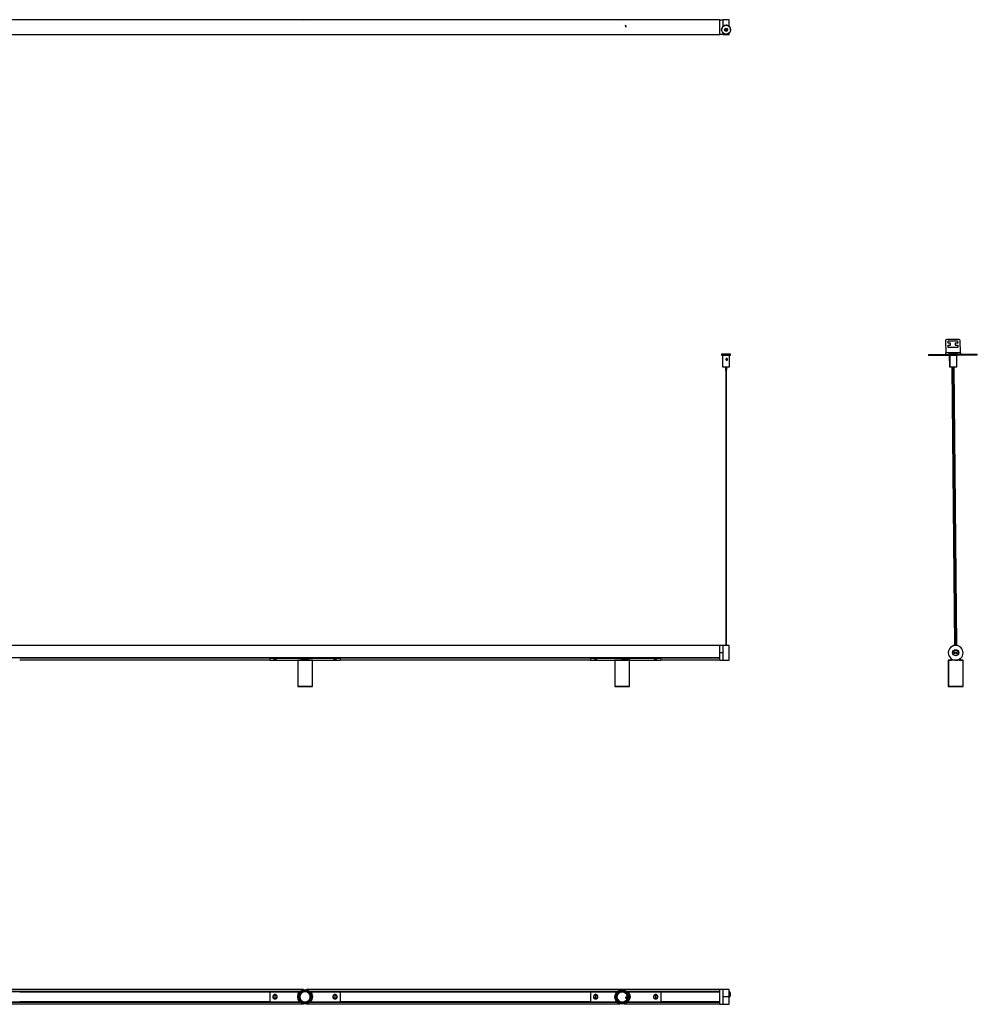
# Model space of a CAD drawing. Header units: millimetres. Extents: x 978 to 4010, y 1197 to 2919.
# Tile 3 of 3: x 2382 to 4010, y 1221 to 2895. Entities that reach past the tile are written whole.
import ezdxf

# ---------------------------------------------------------------- set-up
doc = ezdxf.new("R2010")
doc.units = ezdxf.units.MM
doc.header["$PDSIZE"] = -1

msp = doc.modelspace()

# ---------------------------------------------------------------- linework, layer by layer
at = {"color": 7, "linetype": 'Continuous', "lineweight": 25}
for p, q in [((3571.9, 2894.5), (1071.9, 2894.5)), ((3403.5, 2894.6), (3403.1, 2894.5)), ((3571.9, 2869.7), (3571.9, 2894.7)), ((3571.9, 2894.7), (3577.7, 2894.7)), ((3587.7, 2894.7), (3577.7, 2894.7)), ((3577.7, 2883.7), (3577.7, 2894.7)), ((3577.7, 2883.7), (3577.7, 2894.7)), ((3582.1, 2878.8), (3582.1, 2878)), ((3583.1, 2878), (3583.1, 2878.8)), ((3584.6, 2879.5), (3584.9, 2878.9)), ((3587.7, 2883.6), (3587.7, 2894.7)), ((1071.9, 2870), (3571.9, 2870)), ((3577.7, 2869.7), (3571.9, 2869.7)), ((3575.1, 2878.1), (3575.1, 2878)), ((3577.7, 2869.7), (3577.7, 2872.4)), ((3577.7, 2869.7), (3577.7, 2872.4)), ((3577.7, 2869.7), (3587.7, 2869.7)), ((3587.7, 2869.7), (3587.7, 2872.6)), ((3590.1, 2878), (3590.1, 2878.1)), ((3955.7, 2349.3), (3955.9, 2328.8)), ((3978.7, 2351.5), (3957.7, 2351.3)), ((3960.2, 2349.3), (3976.2, 2349.4)), ((3960.3, 2345.3), (3960.2, 2349.3)), ((3964.3, 2345.3), (3960.3, 2345.3)), ((3964.3, 2341.8), (3964.3, 2345.3)), ((3972.3, 2345.4), (3972.3, 2341.9)), ((3976.3, 2345.4), (3972.3, 2345.4)), ((3976.2, 2349.4), (3976.3, 2345.4)), ((3980.9, 2329), (3980.7, 2349.5)), ((3575.1, 2326.4), (3575.1, 2324.9)), ((3582.1, 2326.4), (3582.1, 2326.3)), ((3583.1, 2326.3), (3583.1, 2326.4)), ((3590.1, 2324.9), (3590.1, 2326.4)), ((3926.7, 2326), (3960.6, 2326.3)), ((3980.9, 2329), (3955.9, 2328.8)), ((3955.9, 2326.3), (3955.9, 2328.8)), ((3960.3, 2341.8), (3964.3, 2341.8)), ((3960.3, 2337.8), (3960.3, 2341.8)), ((3976.3, 2337.9), (3960.3, 2337.8)), ((3960.6, 2326.3), (3960.6, 2324.8)), ((3961.2, 2326.3), (3960.6, 2326.3)), ((3976.2, 2326.4), (3961.2, 2326.3)), ((3961.2, 2326.3), (3961.2, 2324.8)), ((3972.3, 2341.9), (3976.3, 2341.9)), ((3976.2, 2326.4), (4009.7, 2326.7)), ((3976.2, 2324.9), (3976.2, 2326.4)), ((3976.3, 2341.9), (3976.3, 2337.9)), ((3980.9, 2329), (3980.9, 2326.5)), ((4009.7, 2325.2), (4009.7, 2326.7)), ((3576.6, 2324.8), (3576.6, 2304.8)), ((3577.7, 2324.8), (3578.1, 2324.8)), ((3578.3, 2324.8), (3578.3, 2324.5)), ((3583.1, 2316.3), (3583.1, 2317.7)), ((3586.9, 2324.8), (3586.9, 2324.8)), ((3587, 2324.8), (3587.1, 2324.8)), ((3588.6, 2304.8), (3588.6, 2324.8)), ((3926.7, 2326), (3926.7, 2324.5)), ((3926.7, 2324.5), (3960.6, 2324.8)), ((3961.2, 2324.8), (3960.6, 2324.8)), ((3976.2, 2324.9), (3961.2, 2324.8)), ((3962.1, 2324.7), (3962.3, 2304.7)), ((3962.1, 2324.7), (3962.7, 2324.7)), ((3962.7, 2324.7), (3974.7, 2324.8)), ((3962.7, 2324.7), (3962.8, 2318.7)), ((3962.8, 2316.5), (3962.9, 2304.7)), ((3962.9, 2324.8), (3962.9, 2324.7)), ((3963.8, 2324.8), (3963.8, 2324.7)), ((3964.4, 2324.8), (3964.4, 2324.7)), ((3973, 2324.8), (3973, 2324.9)), ((3973.9, 2324.8), (3973.9, 2324.9)), ((3974.9, 2304.8), (3974.7, 2324.8)), ((3976.2, 2324.9), (4009.7, 2325.2)), ((3581.4, 2304.7), (3581.4, 2299.8)), ((3582.1, 2299.8), (3582.1, 1831.4)), ((3583.1, 1831.4), (3583.1, 2299.8)), ((3583.9, 2299.8), (3583.9, 2304.7)), ((3962.3, 2304.7), (3962.9, 2304.7)), ((3962.9, 2304.7), (3974.9, 2304.8)), ((3966.6, 2304.7), (3970.8, 1831.2)), ((3967, 2304.8), (3967.1, 2299.8)), ((3967.7, 2299.8), (3967.1, 2299.8)), ((3967.7, 2304.8), (3967.7, 2299.8)), ((3968.9, 2299.8), (3967.7, 2299.8)), ((3967.8, 2299.8), (3972, 1831.4)), ((3968.5, 2299.8), (3972.6, 1831.4)), ((3970.2, 2299.8), (3968.9, 2299.8)), ((3973.6, 1831.4), (3969.5, 2299.8)), ((3970.2, 2299.8), (3970.2, 2304.8)), ((3974.8, 1831.2), (3970.6, 2304.8)), ((3571.9, 1831.1), (1071.9, 1831.1)), ((3577.7, 1831.4), (3571.9, 1831.4)), ((3571.9, 1818.9), (3571.9, 1831.4)), ((3578.4, 1831.4), (3577.7, 1831.4)), ((3577.7, 1806.4), (3577.7, 1831.4)), ((3577.7, 1818.9), (3577.7, 1831.4)), ((3586.3, 1831.4), (3579.1, 1831.4)), ((3587.7, 1831.4), (3587, 1831.4)), ((3587.7, 1806.4), (3587.7, 1831.4)), ((1071.9, 1810.7), (3571.9, 1810.7)), ((3571.9, 1810.6), (1071.9, 1810.6)), ((2381.9, 1810.4), (2806.9, 1810.4)), ((2806.9, 1810), (2381.9, 1810)), ((2806.9, 1809.8), (2806.9, 1810.6)), ((2806.9, 1810.6), (2926.9, 1810.6)), ((2806.9, 1810.6), (2806.9, 1810.6)), ((2806.9, 1810.6), (2808.4, 1810.6)), ((2806.9, 1809.8), (2926.9, 1809.8)), ((2806.9, 1809.8), (2806.9, 1806.4)), ((2808.4, 1810.6), (2808.4, 1810.6)), ((2809.9, 1810.6), (2809.9, 1810.6)), ((2812.4, 1810.6), (2812.4, 1810.6)), ((2818.5, 1810.6), (2818.5, 1810.6)), ((2818.5, 1810.6), (2910.4, 1810.6)), ((2910.4, 1810.6), (2910.4, 1810.6)), ((2914.4, 1810.6), (2914.4, 1810.6)), ((2915.4, 1810.6), (2915.4, 1810.6)), ((2920.5, 1810.6), (2926.9, 1810.6)), ((2920.5, 1810.6), (2920.5, 1810.6)), ((2926.9, 1809.8), (2926.9, 1810.6)), ((2926.9, 1810.6), (2926.9, 1810.6)), ((2926.9, 1810.4), (3351.9, 1810.4)), ((3351.9, 1810), (2926.9, 1810)), ((2926.9, 1809.8), (2926.9, 1806.4)), ((3351.9, 1810.6), (3471.9, 1810.6)), ((3351.9, 1809.8), (3351.9, 1810.6)), ((3351.9, 1810.6), (3353.4, 1810.6)), ((3351.9, 1810.6), (3351.9, 1810.6)), ((3351.9, 1809.8), (3471.9, 1809.8)), ((3351.9, 1809.8), (3351.9, 1806.4)), ((3353.4, 1810.6), (3353.4, 1810.6)), ((3354.9, 1810.6), (3354.9, 1810.6)), ((3357.4, 1810.6), (3357.4, 1810.6)), ((3363.5, 1810.6), (3455.4, 1810.6)), ((3363.5, 1810.6), (3363.5, 1810.6)), ((3455.4, 1810.6), (3455.4, 1810.6)), ((3459.4, 1810.6), (3459.4, 1810.6)), ((3460.4, 1810.6), (3460.4, 1810.6)), ((3465.5, 1810.6), (3471.9, 1810.6)), ((3465.5, 1810.6), (3465.5, 1810.6)), ((3471.9, 1809.8), (3471.9, 1810.6)), ((3471.9, 1810.6), (3471.9, 1810.6)), ((3471.9, 1810.4), (3571.9, 1810.4)), ((3571.9, 1810), (3471.9, 1810)), ((3471.9, 1809.8), (3471.9, 1806.4)), ((3571.9, 1806.4), (3571.9, 1818.9)), ((3577.7, 1818.9), (3571.9, 1818.9)), ((3577.7, 1806.4), (3577.7, 1818.9)), ((3964.9, 1809.2), (3964.9, 1806.4)), ((3970.9, 1819.1), (3970.4, 1819.2)), ((3974.9, 1818.6), (3970.9, 1819.1)), ((3971.3, 1818.1), (3971.4, 1818.6)), ((3974.3, 1817.7), (3971.3, 1818.1)), ((3971.4, 1818.6), (3974.3, 1818.2)), ((3971.5, 1819.6), (3971.6, 1820.1)), ((3974.5, 1819.2), (3971.5, 1819.6)), ((3971.6, 1820.1), (3974.5, 1819.7)), ((3974.3, 1817.7), (3974.3, 1818.2)), ((3974.5, 1819.2), (3974.5, 1819.7)), ((3974.9, 1818.6), (3975.4, 1818.6)), ((3980.9, 1806.4), (3980.9, 1809.3)), ((3981.5, 1809.8), (3981.5, 1809.8)), ((2381.9, 1806.7), (2806.9, 1806.7)), ((2806.9, 1806.4), (2812.1, 1806.4)), ((2812.7, 1806.5), (2815.4, 1806.5)), ((2816.4, 1806.7), (2815.4, 1806.7)), ((2816.4, 1806.5), (2819.1, 1806.5)), ((2819.1, 1806.5), (2819, 1806.5)), ((2819.6, 1806.4), (2854.6, 1806.4)), ((2854.6, 1806.4), (2854.4, 1806.2)), ((2854.4, 1806.2), (2854.4, 1761.6)), ((2879.4, 1806.2), (2854.4, 1806.2)), ((2854.6, 1806.4), (2879.2, 1806.4)), ((2879.4, 1806.2), (2879.2, 1806.4)), ((2879.2, 1806.4), (2914.1, 1806.4)), ((2879.4, 1761.6), (2879.4, 1806.2)), ((2914.6, 1806.5), (2917.4, 1806.5)), ((2918.3, 1806.7), (2917.3, 1806.7)), ((2918.4, 1806.5), (2921.1, 1806.5)), ((2921.6, 1806.4), (2926.9, 1806.4)), ((2926.9, 1806.7), (3351.9, 1806.7)), ((3351.9, 1806.4), (3357.1, 1806.4)), ((3357.7, 1806.5), (3360.4, 1806.5)), ((3361.4, 1806.7), (3360.4, 1806.7)), ((3361.4, 1806.5), (3364.1, 1806.5)), ((3364.1, 1806.5), (3364, 1806.5)), ((3364.6, 1806.4), (3393.6, 1806.4)), ((3393.6, 1806.4), (3393.4, 1806.2)), ((3393.4, 1806.2), (3393.4, 1761.6)), ((3418.4, 1806.2), (3393.4, 1806.2)), ((3393.6, 1806.4), (3415.8, 1806.4)), ((3419.9, 1806.4), (3415.8, 1806.4)), ((3418.4, 1806.2), (3418.2, 1806.4)), ((3418.4, 1761.6), (3418.4, 1806.2)), ((3419.9, 1806.4), (3459.1, 1806.4)), ((3459.6, 1806.5), (3462.4, 1806.5)), ((3463.3, 1806.7), (3462.3, 1806.7)), ((3463.4, 1806.5), (3466.1, 1806.5)), ((3466.6, 1806.4), (3471.9, 1806.4)), ((3471.9, 1806.7), (3571.9, 1806.7)), ((3571.9, 1806.4), (3577.7, 1806.4)), ((3577.7, 1806.4), (3587.7, 1806.4)), ((3577.7, 1806.4), (3587.7, 1806.4)), ((3577.7, 1806.4), (3577.7, 1806.4)), ((3587.7, 1806.4), (3587.7, 1806.4)), ((3960.6, 1806.4), (3960.4, 1806.2)), ((3960.4, 1806.2), (3960.4, 1761.6)), ((3960.7, 1806.2), (3960.4, 1806.2)), ((3960.6, 1806.4), (3960.9, 1806.4)), ((3960.9, 1806.4), (3960.7, 1806.2)), ((3960.7, 1806.2), (3960.7, 1761.6)), ((3985.7, 1806.2), (3960.7, 1806.2)), ((3960.9, 1806.4), (3966, 1806.4)), ((3972.9, 1806.4), (3966, 1806.4)), ((3979.5, 1806.4), (3972.9, 1806.4)), ((3975.9, 1806.6), (3975.7, 1806.7)), ((3979.5, 1806.4), (3985.5, 1806.4)), ((3985.7, 1806.2), (3985.5, 1806.4)), ((3985.7, 1761.6), (3985.7, 1806.2)), ((2854.4, 1761.6), (2854.6, 1761.4)), ((2854.4, 1761.6), (2879.4, 1761.6)), ((2879.2, 1761.4), (2854.6, 1761.4)), ((2879.2, 1761.4), (2879.4, 1761.6)), ((3393.4, 1761.6), (3393.6, 1761.4)), ((3393.4, 1761.6), (3418.4, 1761.6)), ((3418.2, 1761.4), (3393.6, 1761.4)), ((3418.2, 1761.4), (3418.4, 1761.6)), ((3960.4, 1761.6), (3960.6, 1761.4)), ((3960.4, 1761.6), (3960.7, 1761.6)), ((3960.9, 1761.4), (3960.6, 1761.4)), ((3960.7, 1761.6), (3960.9, 1761.4)), ((3960.7, 1761.6), (3985.7, 1761.6)), ((3985.5, 1761.4), (3960.9, 1761.4)), ((3985.5, 1761.4), (3985.7, 1761.6)), ((2864.4, 1246.5), (2324.4, 1246.5)), ((2330.4, 1243.3), (2858.3, 1243.3)), ((2330.6, 1243.2), (2858.2, 1243.2)), ((2858.2, 1243.2), (2330.6, 1243.2)), ((2858, 1243), (2330.8, 1243)), ((2381.9, 1242.8), (2806.9, 1242.8)), ((2806.9, 1242.6), (2381.9, 1242.6)), ((2806.9, 1242.8), (2857.8, 1242.8)), ((2806.9, 1242.8), (2806.9, 1225.6)), ((3571.9, 1246.5), (2869.4, 1246.5)), ((2875.4, 1243.3), (3397.6, 1243.3)), ((2875.6, 1243.2), (3397.5, 1243.2)), ((3397.5, 1243.2), (2875.6, 1243.2)), ((3397.2, 1243), (2875.8, 1243)), ((2876, 1242.8), (2926.9, 1242.8)), ((2926.9, 1242.8), (3351.9, 1242.8)), ((2926.9, 1242.8), (2926.9, 1225.6)), ((3351.9, 1242.6), (2926.9, 1242.6)), ((3351.9, 1242.8), (3397.1, 1242.8)), ((3351.9, 1242.8), (3351.9, 1225.6)), ((3414.1, 1243.3), (3571.9, 1243.3)), ((3414.3, 1243.2), (3571.9, 1243.2)), ((3571.9, 1243.2), (3414.3, 1243.2)), ((3571.9, 1243), (3414.5, 1243)), ((3414.7, 1242.8), (3471.9, 1242.8)), ((3471.9, 1242.8), (3571.9, 1242.8)), ((3471.9, 1242.8), (3471.9, 1225.6)), ((3571.9, 1242.6), (3471.9, 1242.6)), ((3571.9, 1221.7), (3571.9, 1246.7)), ((3577.7, 1246.7), (3571.9, 1246.7)), ((3587.7, 1246.7), (3577.7, 1246.7)), ((3577.7, 1234.5), (3577.7, 1246.7)), ((3577.7, 1221.7), (3577.7, 1246.7)), ((3587.7, 1234.5), (3587.7, 1246.7)), ((2324.4, 1222), (2864.4, 1222)), ((2858.3, 1225.1), (2330.4, 1225.1)), ((2858.2, 1225.3), (2330.6, 1225.3)), ((2330.6, 1225.2), (2858.2, 1225.2)), ((2330.8, 1225.5), (2858, 1225.5)), ((2381.9, 1225.8), (2806.9, 1225.8)), ((2806.9, 1225.7), (2381.9, 1225.7)), ((2806.9, 1225.6), (2857.8, 1225.6)), ((2813.6, 1231.6), (2813.5, 1231.4)), ((2813.6, 1237.1), (2813.8, 1236.9)), ((2815.4, 1236.7), (2815.3, 1231.7)), ((2815.3, 1231.7), (2816.3, 1231.7)), ((2816.4, 1236.7), (2815.4, 1236.7)), ((2816.3, 1231.7), (2816.4, 1236.7)), ((2818, 1231.5), (2818.1, 1231.3)), ((2818.2, 1237), (2818.1, 1236.8)), ((2869.4, 1222), (3402.3, 1222)), ((3397, 1225.1), (2875.4, 1225.1)), ((3396.9, 1225.3), (2875.6, 1225.3)), ((2875.6, 1225.2), (3396.9, 1225.2)), ((2875.8, 1225.5), (3396.7, 1225.5)), ((2876, 1225.6), (2926.9, 1225.6)), ((2915.6, 1236.8), (2915.5, 1237)), ((2915.6, 1231.3), (2915.8, 1231.5)), ((2917.3, 1236.7), (2917.4, 1231.7)), ((2918.3, 1236.7), (2917.3, 1236.7)), ((2917.4, 1231.7), (2918.4, 1231.7)), ((2918.4, 1231.7), (2918.3, 1236.7)), ((2920, 1236.9), (2920.1, 1237.1)), ((2920.2, 1231.4), (2920.1, 1231.6)), ((2926.9, 1225.8), (3351.9, 1225.8)), ((3351.9, 1225.7), (2926.9, 1225.7)), ((3351.9, 1225.6), (3396.6, 1225.6)), ((3358.6, 1231.6), (3358.5, 1231.4)), ((3358.6, 1237.1), (3358.8, 1236.9)), ((3360.4, 1236.7), (3360.3, 1231.7)), ((3360.3, 1231.7), (3361.3, 1231.7)), ((3361.4, 1236.7), (3360.4, 1236.7)), ((3361.3, 1231.7), (3361.4, 1236.7)), ((3363, 1231.5), (3363.1, 1231.3)), ((3363.2, 1237), (3363.1, 1236.8)), ((3409.5, 1222), (3571.9, 1222)), ((3571.9, 1225.1), (3414.7, 1225.1)), ((3571.9, 1225.3), (3414.9, 1225.3)), ((3414.9, 1225.2), (3571.9, 1225.2)), ((3415.1, 1225.5), (3571.9, 1225.5)), ((3415.2, 1225.6), (3471.9, 1225.6)), ((3460.6, 1236.8), (3460.5, 1237)), ((3460.6, 1231.3), (3460.8, 1231.5)), ((3462.3, 1236.7), (3462.4, 1231.7)), ((3463.3, 1236.7), (3462.3, 1236.7)), ((3462.4, 1231.7), (3463.4, 1231.7)), ((3463.4, 1231.7), (3463.3, 1236.7)), ((3465, 1236.9), (3465.1, 1237.1)), ((3465.2, 1231.4), (3465.1, 1231.6)), ((3471.9, 1225.8), (3571.9, 1225.8)), ((3571.9, 1225.7), (3471.9, 1225.7)), ((3577.7, 1221.7), (3577.7, 1234.5)), ((3577.7, 1234.5), (3587.7, 1234.5)), ((3587.7, 1221.7), (3587.7, 1234.5)), ((3588.6, 1238.2), (3588.6, 1238.4)), ((3590.1, 1238.4), (3590.1, 1238.4)), ((3571.9, 1221.7), (3577.7, 1221.7)), ((3577.7, 1221.7), (3587.7, 1221.7))]:
    msp.add_line(p, q, dxfattribs=at)
at = {"color": 7, "linetype": 'Continuous'}
for p, q in [((3412.6, 2881.8), (3411.9, 2885.7)), ((3412.6, 1234.6), (3411.9, 1230.7))]:
    msp.add_line(p, q, dxfattribs=at)
at = {"color": 7, "linetype": 'Continuous', "lineweight": 25, "flags": 128}
for points in [[(2868, 2894.5), (2867, 2894.5), (2865.8, 2894.5)], [(2865.8, 2870), (2867.8, 2870), (2868, 2870)], [(3582.6, 2326.4), (3584.2, 2326.4), (3585.8, 2326.4), (3587.1, 2326.4), (3588.3, 2326.4), (3589.2, 2326.4), (3589.8, 2326.4), (3590.1, 2326.4), (3590, 2326.4), (3589.6, 2326.3), (3588.8, 2326.3), (3587.8, 2326.3), (3586.5, 2326.3), (3585, 2326.3), (3583.4, 2326.3), (3581.8, 2326.3), (3580.2, 2326.3), (3578.8, 2326.3), (3577.5, 2326.3), (3576.4, 2326.3), (3575.7, 2326.3), (3575.2, 2326.4), (3575.1, 2326.4), (3575.4, 2326.4), (3576, 2326.4), (3576.9, 2326.4), (3578.1, 2326.4), (3579.5, 2326.4), (3581, 2326.4), (3582.6, 2326.4)], [(3582.6, 2326.4), (3583.6, 2326.4), (3584.4, 2326.4), (3584.9, 2326.4), (3585.1, 2326.4), (3584.9, 2326.4), (3584.4, 2326.4), (3583.6, 2326.3), (3582.6, 2326.3), (3581.7, 2326.3), (3580.9, 2326.4), (3580.3, 2326.4), (3580.1, 2326.4), (3580.3, 2326.4), (3580.8, 2326.4), (3581.7, 2326.4), (3582.6, 2326.4)], [(3582.2, 2326.4), (3582.1, 2326.4), (3582.1, 2326.4), (3582.2, 2326.4), (3582.3, 2326.4), (3582.5, 2326.4), (3582.7, 2326.4), (3582.9, 2326.4), (3583, 2326.4), (3583.1, 2326.4), (3583.1, 2326.4), (3583.1, 2326.4), (3582.9, 2326.4), (3582.8, 2326.4), (3582.6, 2326.4), (3582.4, 2326.4), (3582.2, 2326.4)], [(3578.3, 2324.8), (3577.8, 2324.8), (3577.1, 2324.8), (3576.7, 2324.8), (3576.7, 2324.8), (3577, 2324.7), (3577.7, 2324.7), (3578.7, 2324.7), (3580, 2324.7), (3581.4, 2324.7), (3582.9, 2324.7), (3584.4, 2324.7), (3585.7, 2324.7), (3586.9, 2324.7), (3587.8, 2324.7), (3588.4, 2324.8), (3588.6, 2324.8), (3588.5, 2324.8), (3587.9, 2324.8), (3587.1, 2324.8), (3586.9, 2324.8)], [(3583.4, 2324.7), (3584.2, 2324.7), (3585, 2324.7), (3585.7, 2324.7), (3586.3, 2324.7), (3586.7, 2324.8), (3587, 2324.8), (3587.1, 2324.8), (3587.1, 2324.8)], [(2813.7, 1810.6), (2813.7, 1810.6), (2813.8, 1810.6)], [(2818.1, 1810.6), (2818.1, 1810.6), (2818.1, 1810.6)], [(2915.6, 1810.6), (2915.6, 1810.6), (2915.6, 1810.6)], [(2920, 1810.6), (2920, 1810.6), (2920, 1810.6)], [(3358.7, 1810.6), (3358.7, 1810.6), (3358.8, 1810.6)], [(3363.1, 1810.6), (3363.1, 1810.6), (3363.1, 1810.6)], [(3460.6, 1810.6), (3460.6, 1810.6), (3460.6, 1810.6)], [(3465, 1810.6), (3465, 1810.6), (3465, 1810.6)], [(2816.3, 1806.7), (2816.3, 1806.6), (2816.4, 1806.5), (2816.4, 1806.5), (2816.4, 1806.5), (2816.4, 1806.5), (2816.4, 1806.5), (2816.4, 1806.6), (2816.4, 1806.7)], [(2917.3, 1806.7), (2917.3, 1806.6), (2917.4, 1806.5), (2917.4, 1806.5), (2917.4, 1806.5), (2917.4, 1806.5), (2917.4, 1806.5), (2917.4, 1806.6), (2917.4, 1806.7)], [(3361.3, 1806.7), (3361.3, 1806.6), (3361.4, 1806.5), (3361.4, 1806.5), (3361.4, 1806.5), (3361.4, 1806.5), (3361.4, 1806.5), (3361.4, 1806.6), (3361.4, 1806.7)], [(3462.3, 1806.7), (3462.3, 1806.6), (3462.4, 1806.5), (3462.4, 1806.5), (3462.4, 1806.5), (3462.4, 1806.5), (3462.4, 1806.5), (3462.4, 1806.6), (3462.4, 1806.7)]]:
    msp.add_lwpolyline(points, dxfattribs=at)
at = {"color": 7, "linetype": 'Continuous', "lineweight": 25}
for centre, radius in [((3582.6, 2878), 7.5), ((3582.6, 2878), 2.5), ((3582.6, 2878.2), 1), ((3582.6, 2878.2), 0.75), ((3582.6, 2878), 0.5), ((3972.9, 1818.9), 5.25), ((3972.9, 1818.9), 4.75), ((2866.9, 1234.2), 12.5), ((2866.9, 1234.2), 12.3), ((2866.9, 1234.2), 11.3), ((2866.9, 1234.2), 11.1), ((2866.9, 1234.2), 10.4), ((2866.9, 1234.2), 9), ((3405.9, 1233.9), 12.5), ((3405.9, 1233.9), 12.3), ((3405.9, 1233.9), 11.2), ((3405.9, 1233.9), 11.1), ((3405.9, 1233.9), 10.4), ((3405.9, 1233.9), 9)]:
    msp.add_circle(centre, radius, dxfattribs=at)
for centre, radius, start, end in [((2866.9, 2882.2), 12.5, 78.5217, 101.4783), ((3405.9, 2882.5), 12.5, 73.255, 106.745), ((3405.9, 2882.5), 12.3, 76.6971, 101.0304), ((3582.6, 2878.1), 7.5, 90.094, 179.999), ((3582.6, 2878.1), 7.5, 0.001, 90.0965), ((2866.9, 2882.2), 12.5, 258.5217, 281.4783), ((3582.6, 2878.1), 2.5, 180.0015, 359.9985), ((3582.6, 2878.2), 1, 182.1593, 357.8407), ((3582.6, 2878.3), 0.75, 181.6938, 358.3062), ((3957.7, 2349.3), 2, 90.5076, 180.5076), ((3978.7, 2349.5), 2, 0.5076, 90.5076), ((3582.6, 2646.8), 322, 268.6654, 271.3346), ((3582.6, 2538.4), 233.7, 268.5288, 271.4712), ((3582.6, 2349.2), 49.4, 268.5506, 271.4494), ((3972.9, 1818.9), 12.5, 88.6086, 268.6086), ((3972.9, 1818.9), 12.5, 268.6086, 88.6086), ((3971.4, 1819.1), 1, 82.683, 172.683), ((3971.4, 1819.1), 1, 172.683, 262.683), ((3971.4, 1819.1), 0.5, 82.683, 172.683), ((3971.4, 1819.1), 0.5, 172.683, 262.683), ((3974.4, 1818.7), 1, 262.683, 352.683), ((3974.4, 1818.7), 0.5, 262.683, 352.683), ((3974.4, 1818.7), 1, 352.683, 82.683), ((3974.4, 1818.7), 0.5, 352.683, 82.683), ((2814.9, 1806.7), 0.493, 331.9229, 2.3786), ((2918.8, 1806.7), 0.493, 177.6214, 208.0771), ((3359.9, 1806.7), 0.493, 331.9229, 2.3786), ((3463.8, 1806.7), 0.493, 177.6214, 208.0771), ((2866.9, 1234.2), 11.1, 129.6516, 228.4089), ((2866.9, 1234.2), 8.8, 32.2508, 212.2508), ((2866.9, 1234.2), 8.8, 212.2508, 32.2508), ((2860.4, 1242.5), 0.625, 104.1939, 151.2566), ((2860.8, 1242.6), 0.888, 147.5268, 167.6191), ((2863.3, 1244.1), 0.6, 85.0762, 134.2428), ((2863.1, 1243.9), 0.888, 69.8252, 89.858), ((2866.9, 1234.2), 11.1, 9.4261, 108.5439), ((3405.9, 1233.9), 11.2, 78.9696, 177.7269), ((3405.9, 1233.9), 8.8, 341.5688, 161.5688), ((3408.5, 1244), 0.888, 96.8447, 116.9371), ((3408.2, 1244.2), 0.625, 53.5119, 100.5746), ((3411.3, 1243), 0.6, 34.3942, 83.5608), ((3411, 1243), 0.888, 19.1431, 39.1759), ((3405.9, 1233.9), 11.2, 318.7441, 57.8619), ((3411.9, 1234.2), 8, 0, 56.8751), ((3582.6, 1238.4), 7.5, 0.0003, 47.0408), ((3582.6, 1238.4), 7.5, 312.959, 47.041), ((3582.6, 1238.4), 6, 0.0001, 31.5857), ((3582.6, 1238.2), 6, 328.4143, 31.5857), ((2813.1, 1231.8), 0.2, 358.6796, 19.8174), ((2813.2, 1236.7), 0.2, 316.3877, 358.6796), ((2818.5, 1231.7), 0.2, 136.3877, 178.6796), ((2818.6, 1236.6), 0.2, 178.6796, 220.9716), ((2860.4, 1226.1), 0.888, 189.8252, 209.858), ((2860, 1226.2), 0.6, 205.0762, 254.2428), ((2862.9, 1224.5), 0.625, 224.1939, 271.2566), ((2862.6, 1224.7), 0.888, 267.5268, 287.6191), ((2866.9, 1234.2), 11.1, 249.4454, 348.4862), ((2877.2, 1232.6), 0.888, 309.8252, 329.858), ((2877.2, 1235.3), 0.888, 27.5268, 47.6191), ((2877.3, 1235.6), 0.625, 344.1939, 31.2566), ((2877.3, 1232.3), 0.6, 325.0762, 14.2428), ((2915.1, 1236.6), 0.2, 319.0284, 1.3204), ((2915.2, 1231.7), 0.2, 1.3204, 43.6123), ((2920.5, 1236.7), 0.2, 181.3204, 202.4581), ((2920.6, 1231.8), 0.2, 139.0284, 181.3204), ((3358.1, 1231.8), 0.2, 358.6796, 19.8174), ((3358.2, 1236.7), 0.2, 316.3877, 358.6796), ((3363.5, 1231.7), 0.2, 136.3877, 178.6796), ((3363.6, 1236.6), 0.2, 178.6796, 220.9716), ((3395.5, 1233.8), 0.888, 139.1431, 159.1759), ((3395.3, 1234.1), 0.6, 154.3942, 203.5608), ((3395.8, 1231.2), 0.888, 216.8447, 236.9371), ((3395.8, 1230.8), 0.625, 173.5119, 220.5746), ((3405.9, 1233.9), 11.2, 198.7633, 297.8042), ((3405.9, 1233.9), 8.8, 161.5688, 341.5688), ((3411, 1224.7), 0.6, 274.3942, 323.5608), ((3411.2, 1225), 0.888, 259.1431, 279.1759), ((3413.6, 1226.8), 0.625, 293.5119, 340.5746), ((3413.3, 1226.6), 0.888, 336.8447, 356.9371), ((3411.9, 1234.2), 8, 308.4712, 0), ((3460.1, 1236.6), 0.2, 319.0284, 1.3204), ((3460.2, 1231.7), 0.2, 1.3204, 43.6123), ((3465.5, 1236.7), 0.2, 181.3204, 202.4581), ((3465.6, 1231.8), 0.2, 139.0284, 181.3204)]:
    msp.add_arc(centre, radius, start, end, dxfattribs=at)
for points, knots in [([(3584.8, 2879.2), (3584.9, 2878.9), (3585.1, 2878.6), (3585, 2878.2), (3585, 2878.2)], [0, 0, 0, 0, 0.889548, 1, 1, 1, 1]), ([(3584.9, 2878.9), (3585, 2878.7), (3585.1, 2878.4), (3585.1, 2878.2), (3585.1, 2878.2)], [0, 0, 0, 0, 0.911698, 1, 1, 1, 1]), ([(3583.4, 2324.7), (3582.9, 2324.7), (3582, 2324.7), (3580.6, 2324.7), (3579.3, 2324.7), (3578.3, 2324.7), (3577.7, 2324.8), (3577.6, 2324.8), (3577.7, 2324.8), (3577.7, 2324.8)], [0, 0, 0, 0, 0.14366, 0.287321, 0.452584, 0.6208, 0.793886, 0.966951, 1, 1, 1, 1]), ([(3577.7, 2324.8), (3577.7, 2324.8), (3577.8, 2324.8), (3578, 2324.8), (3578.1, 2324.8), (3578.3, 2324.8), (3578.3, 2324.8)], [0, 0, 0, 0, 0.152933, 0.459083, 0.97109, 1, 1, 1, 1]), ([(3583.6, 2319.2), (3583.8, 2319.2), (3584, 2319.2), (3584.3, 2319), (3584.6, 2318.8), (3584.7, 2318.6), (3584.9, 2318.4), (3585, 2318.1), (3585.1, 2317.8), (3585.1, 2317.6), (3585.1, 2317.4), (3585, 2317.1), (3584.9, 2316.9), (3584.8, 2316.6), (3584.5, 2316.4), (3584.3, 2316.3), (3584, 2316.2), (3583.7, 2316.2), (3583.4, 2316.2), (3583.2, 2316.3), (3582.9, 2316.4), (3582.7, 2316.5), (3582.5, 2316.6), (3582.2, 2316.9), (3582.1, 2317.2), (3582.1, 2317.5), (3582.1, 2317.7), (3582.2, 2318), (3582.3, 2318.3), (3582.4, 2318.5), (3582.6, 2318.7), (3582.8, 2318.9), (3583.1, 2319.1), (3583.4, 2319.2), (3583.6, 2319.2), (3583.6, 2319.2)], [0, 0, 0, 0, 0.040144, 0.082851, 0.112332, 0.14179, 0.171236, 0.200682, 0.230136, 0.257938, 0.282392, 0.304521, 0.325293, 0.36647, 0.408098, 0.4315, 0.45489, 0.487473, 0.520047, 0.551826, 0.580514, 0.605946, 0.628773, 0.671525, 0.713559, 0.734816, 0.756063, 0.786472, 0.81686, 0.847241, 0.877626, 0.907185, 0.933301, 0.98079, 1, 1, 1, 1]), ([(3584.7, 2316.6), (3584.7, 2316.7), (3584.6, 2316.8), (3584.5, 2317.1), (3584.3, 2317.3), (3584.1, 2317.4), (3583.9, 2317.6), (3583.7, 2317.7), (3583.4, 2317.8), (3583, 2317.7), (3582.7, 2317.5), (3582.4, 2317.3), (3582.3, 2317.2), (3582.2, 2317.1), (3582.2, 2317)], [0, 0, 0, 0, 0.0701706, 0.154484, 0.2388186, 0.32321, 0.3963629, 0.4604405, 0.5784397, 0.6937371, 0.8086697, 0.8954839, 0.9822074, 1, 1, 1, 1]), ([(3962.9, 2319.2), (3962.9, 2319.2), (3963, 2319.2), (3963, 2319), (3963.1, 2318.8), (3963.2, 2318.6), (3963.2, 2318.4), (3963.3, 2318.1), (3963.3, 2317.8), (3963.3, 2317.6), (3963.3, 2317.4), (3963.3, 2317.1), (3963.3, 2316.9), (3963.2, 2316.6), (3963.1, 2316.4), (3963, 2316.3), (3963, 2316.2), (3962.9, 2316.2), (3962.9, 2316.2), (3962.8, 2316.3), (3962.8, 2316.4), (3962.8, 2316.5), (3962.8, 2316.6), (3962.8, 2316.9), (3962.8, 2317.2), (3962.8, 2317.5), (3962.8, 2317.7), (3962.8, 2318), (3962.8, 2318.3), (3962.8, 2318.5), (3962.8, 2318.7), (3962.8, 2318.9), (3962.8, 2319.1), (3962.8, 2319.2), (3962.9, 2319.2), (3962.9, 2319.2)], [0, 0, 0, 0, 0.040144, 0.082851, 0.112332, 0.14179, 0.171236, 0.200682, 0.230136, 0.257938, 0.282392, 0.304521, 0.325293, 0.36647, 0.408098, 0.4315, 0.45489, 0.487473, 0.520047, 0.551826, 0.580514, 0.605946, 0.628773, 0.671525, 0.713559, 0.734816, 0.756063, 0.786472, 0.81686, 0.847241, 0.877626, 0.907185, 0.933301, 0.98079, 1, 1, 1, 1]), ([(3579.1, 1831.4), (3579, 1831.4), (3578.8, 1831.4), (3578.6, 1831.4), (3578.5, 1831.4), (3578.4, 1831.4), (3578.4, 1831.4), (3578.4, 1831.4)], [0, 0, 0, 0, 0.364434, 0.626839, 0.814102, 0.960573, 1, 1, 1, 1]), ([(3587, 1831.4), (3587, 1831.4), (3587, 1831.4), (3587, 1831.4), (3586.8, 1831.4), (3586.6, 1831.4), (3586.4, 1831.4), (3586.3, 1831.4)], [0, 0, 0, 0, 0.077805, 0.222388, 0.433301, 0.731064, 1, 1, 1, 1]), ([(2858.9, 1806.4), (2858.9, 1806.4), (2859, 1806.4), (2859.6, 1806.9), (2861, 1807.7), (2862.9, 1808.6), (2865.3, 1809.3), (2867.7, 1809.3), (2870.1, 1808.9), (2872.2, 1808), (2874, 1807), (2874.8, 1806.4), (2874.9, 1806.4), (2874.9, 1806.4)], [0, 0, 0, 0, 0.053817, 0.141906, 0.236616, 0.345785, 0.439986, 0.534823, 0.616172, 0.725638, 0.836474, 0.950451, 1, 1, 1, 1]), ([(2920.2, 1810.6), (2920.2, 1810.6), (2920.3, 1810.6), (2920.3, 1810.6), (2920.3, 1810.6)], [0, 0, 0, 0, 0.240123, 1, 1, 1, 1]), ([(3403.9, 1806.4), (3403.9, 1806.4), (3404, 1806.4), (3404.6, 1806.9), (3406, 1807.7), (3407.9, 1808.6), (3410.3, 1809.3), (3412.7, 1809.3), (3415.1, 1808.9), (3417.2, 1808), (3419, 1807), (3419.8, 1806.4), (3419.9, 1806.4), (3419.9, 1806.4)], [0, 0, 0, 0, 0.053817, 0.141906, 0.236616, 0.345785, 0.439986, 0.534823, 0.616172, 0.725638, 0.836474, 0.950451, 1, 1, 1, 1]), ([(3465.2, 1810.6), (3465.2, 1810.6), (3465.3, 1810.6), (3465.3, 1810.6), (3465.3, 1810.6)], [0, 0, 0, 0, 0.240123, 1, 1, 1, 1]), ([(2812.1, 1806.4), (2812.2, 1806.4), (2812.2, 1806.4), (2812.9, 1806.6), (2813.8, 1806.8), (2815, 1807), (2816.2, 1807), (2817.4, 1806.9), (2818.5, 1806.7), (2819.2, 1806.5), (2819.6, 1806.4), (2819.6, 1806.4), (2819.6, 1806.4)], [0, 0, 0, 0, 0.104171, 0.20824, 0.315012, 0.424139, 0.530179, 0.632423, 0.736104, 0.844106, 0.952783, 1, 1, 1, 1]), ([(2819, 1806.5), (2819, 1806.5), (2819, 1806.5), (2818.8, 1806.6), (2818.3, 1806.7), (2817.8, 1806.8), (2816.9, 1806.9), (2815.8, 1806.9), (2814.7, 1806.9), (2813.7, 1806.7), (2813.1, 1806.6), (2812.7, 1806.5), (2812.7, 1806.5), (2812.7, 1806.5)], [0, 0, 0, 0, 0.000891, 0.120402, 0.121161, 0.238401, 0.351789, 0.465702, 0.58346, 0.702378, 0.818695, 0.933862, 1, 1, 1, 1]), ([(2914.1, 1806.4), (2914.2, 1806.4), (2914.2, 1806.4), (2914.9, 1806.6), (2915.8, 1806.8), (2917, 1807), (2918.2, 1807), (2919.4, 1806.9), (2920.5, 1806.7), (2921.2, 1806.5), (2921.6, 1806.4), (2921.6, 1806.4), (2921.6, 1806.4)], [0, 0, 0, 0, 0.104171, 0.20824, 0.315012, 0.424139, 0.530179, 0.632423, 0.736104, 0.844106, 0.952783, 1, 1, 1, 1]), ([(2921.1, 1806.5), (2921.1, 1806.5), (2921.1, 1806.5), (2920.8, 1806.6), (2920.2, 1806.7), (2919.3, 1806.8), (2918.3, 1806.9), (2917.2, 1806.9), (2916.1, 1806.8), (2915.3, 1806.7), (2914.8, 1806.5), (2914.6, 1806.5), (2914.6, 1806.5), (2914.6, 1806.5)], [0, 0, 0, 0, 0.0447731, 0.1395116, 0.2480151, 0.352739, 0.4553283, 0.5602359, 0.668186, 0.7753956, 0.8800292, 0.984579, 1, 1, 1, 1]), ([(3357.1, 1806.4), (3357.2, 1806.4), (3357.2, 1806.4), (3357.9, 1806.6), (3358.8, 1806.8), (3360, 1807), (3361.2, 1807), (3362.4, 1806.9), (3363.5, 1806.7), (3364.2, 1806.5), (3364.6, 1806.4), (3364.6, 1806.4), (3364.6, 1806.4)], [0, 0, 0, 0, 0.1041713, 0.2082397, 0.3150118, 0.4241392, 0.5301789, 0.6324228, 0.7361044, 0.8441058, 0.9527832, 1, 1, 1, 1]), ([(3364, 1806.5), (3364, 1806.5), (3364, 1806.5), (3363.8, 1806.6), (3363.3, 1806.7), (3362.8, 1806.8), (3361.9, 1806.9), (3360.8, 1806.9), (3359.7, 1806.9), (3358.7, 1806.7), (3358.1, 1806.6), (3357.7, 1806.5), (3357.7, 1806.5), (3357.7, 1806.5)], [0, 0, 0, 0, 0.000891, 0.120402, 0.121161, 0.238401, 0.351789, 0.465702, 0.58346, 0.702378, 0.818695, 0.933862, 1, 1, 1, 1]), ([(3459.1, 1806.4), (3459.2, 1806.4), (3459.2, 1806.4), (3459.9, 1806.6), (3460.8, 1806.8), (3462, 1807), (3463.2, 1807), (3464.4, 1806.9), (3465.5, 1806.7), (3466.2, 1806.5), (3466.6, 1806.4), (3466.6, 1806.4), (3466.6, 1806.4)], [0, 0, 0, 0, 0.104171, 0.20824, 0.315012, 0.424139, 0.530179, 0.632423, 0.736104, 0.844106, 0.952783, 1, 1, 1, 1]), ([(3466.1, 1806.5), (3466.1, 1806.5), (3466.1, 1806.5), (3465.8, 1806.6), (3465.2, 1806.7), (3464.3, 1806.8), (3463.3, 1806.9), (3462.2, 1806.9), (3461.1, 1806.8), (3460.3, 1806.7), (3459.8, 1806.5), (3459.6, 1806.5), (3459.6, 1806.5), (3459.6, 1806.5)], [0, 0, 0, 0, 0.044773, 0.139512, 0.248015, 0.352739, 0.455328, 0.560236, 0.668186, 0.775396, 0.880029, 0.984579, 1, 1, 1, 1]), ([(3974.7, 1806.4), (3974.8, 1806.4), (3975.2, 1806.4), (3975.6, 1806.5), (3975.9, 1806.5), (3975.9, 1806.6), (3975.9, 1806.6)], [0, 0, 0, 0, 0.1276248, 0.4933251, 0.8590213, 1, 1, 1, 1]), ([(2812.1, 1234.2), (2812.2, 1234.6), (2812.2, 1235.4), (2812.9, 1236.5), (2813.8, 1237.4), (2815, 1237.9), (2816.2, 1238), (2817.4, 1237.7), (2818.5, 1237), (2819.3, 1236), (2819.7, 1234.8), (2819.6, 1233.5), (2819.2, 1232.4), (2818.4, 1231.4), (2817.4, 1230.7), (2816.1, 1230.4), (2814.9, 1230.5), (2813.7, 1231), (2812.8, 1231.9), (2812.2, 1233), (2812.2, 1233.8), (2812.1, 1234.2)], [0, 0, 0, 0, 0.052086, 0.10412, 0.157506, 0.212069, 0.265089, 0.316211, 0.368051, 0.422052, 0.476391, 0.528775, 0.579993, 0.632411, 0.686722, 0.740751, 0.792531, 0.84369, 0.896722, 0.951278, 1, 1, 1, 1]), ([(2819.3, 1234.1), (2819.3, 1234.1), (2819.3, 1233.6), (2819.1, 1232.8), (2818.5, 1231.9), (2817.6, 1231.1), (2816.5, 1230.7), (2815.3, 1230.7), (2814.2, 1231.1), (2813.3, 1231.8), (2812.7, 1232.8), (2812.4, 1233.8), (2812.4, 1234.9), (2812.9, 1236), (2813.6, 1236.9), (2814.6, 1237.5), (2815.8, 1237.7), (2816.9, 1237.6), (2818, 1237), (2818.8, 1236.2), (2819.3, 1235.2), (2819.3, 1234.5), (2819.3, 1234.1)], [0, 0, 0, 0, 0.007654, 0.059574, 0.111683, 0.165336, 0.219645, 0.27256, 0.324209, 0.376677, 0.43076, 0.477829, 0.529867, 0.581862, 0.634577, 0.68876, 0.742656, 0.794829, 0.846581, 0.899809, 0.954157, 1, 1, 1, 1]), ([(2819.1, 1234.1), (2819.1, 1234.4), (2819.1, 1235.1), (2818.8, 1235.8), (2818.3, 1236.4), (2817.8, 1236.9), (2816.9, 1237.4), (2815.8, 1237.6), (2814.7, 1237.4), (2813.7, 1236.8), (2813, 1235.9), (2812.6, 1234.9), (2812.6, 1233.8), (2812.9, 1232.8), (2813.5, 1231.9), (2814.3, 1231.2), (2815.3, 1230.9), (2816.4, 1230.9), (2817.5, 1231.3), (2818.4, 1232), (2818.9, 1232.9), (2819.1, 1233.7), (2819.1, 1234.1), (2819.1, 1234.1)], [0, 0, 0, 0, 0.0461739, 0.1004538, 0.1007981, 0.1540465, 0.2055455, 0.2572829, 0.3107665, 0.364777, 0.4176061, 0.469913, 0.5223405, 0.5697143, 0.6239713, 0.6763383, 0.7276379, 0.7800967, 0.834077, 0.887687, 0.9400088, 0.9922888, 1, 1, 1, 1]), ([(2818.1, 1231.3), (2818.1, 1231.4), (2818.2, 1231.5), (2818.3, 1231.6), (2818.3, 1231.6), (2818.3, 1231.7), (2818.3, 1231.7), (2818.3, 1231.7), (2818.3, 1231.7), (2818.3, 1231.7)], [0, 0, 0, 0, 0.300036, 0.629723, 0.803723, 0.884316, 0.923487, 0.983406, 1, 1, 1, 1]), ([(2914.1, 1234.2), (2914.2, 1234.6), (2914.2, 1235.4), (2914.9, 1236.5), (2915.8, 1237.4), (2917, 1237.9), (2918.2, 1238), (2919.4, 1237.7), (2920.5, 1237), (2921.3, 1236), (2921.7, 1234.8), (2921.6, 1233.5), (2921.2, 1232.4), (2920.4, 1231.4), (2919.4, 1230.7), (2918.1, 1230.4), (2916.9, 1230.5), (2915.7, 1231), (2914.8, 1231.9), (2914.2, 1233), (2914.2, 1233.8), (2914.1, 1234.2)], [0, 0, 0, 0, 0.052086, 0.10412, 0.157506, 0.212069, 0.265089, 0.316211, 0.368051, 0.422052, 0.476391, 0.528775, 0.579993, 0.632411, 0.686722, 0.740751, 0.792531, 0.84369, 0.896722, 0.951278, 1, 1, 1, 1]), ([(2914.4, 1234.1), (2914.4, 1234.2), (2914.4, 1234.6), (2914.6, 1235.4), (2915.2, 1236.4), (2916, 1237.2), (2917.1, 1237.6), (2918.3, 1237.7), (2919.4, 1237.4), (2920.3, 1236.7), (2921, 1235.8), (2921.3, 1234.7), (2921.3, 1233.6), (2921, 1232.5), (2920.3, 1231.6), (2919.3, 1231), (2918.1, 1230.7), (2917, 1230.8), (2915.9, 1231.3), (2915.1, 1232.1), (2914.5, 1233.1), (2914.5, 1233.8), (2914.4, 1234.1)], [0, 0, 0, 0, 0.007654, 0.0595737, 0.1116834, 0.1653359, 0.2196447, 0.27256, 0.3242088, 0.376677, 0.4307603, 0.4778289, 0.5298675, 0.5818625, 0.6345774, 0.6887596, 0.7426565, 0.7948291, 0.8465809, 0.8998085, 0.9541574, 1, 1, 1, 1]), ([(2914.6, 1234.1), (2914.7, 1233.8), (2914.7, 1233.1), (2915.1, 1232.5), (2915.5, 1231.9), (2916, 1231.4), (2917, 1231), (2918.1, 1230.8), (2919.2, 1231.1), (2920.1, 1231.7), (2920.8, 1232.6), (2921.1, 1233.7), (2921.1, 1234.7), (2920.8, 1235.7), (2920.2, 1236.6), (2919.3, 1237.2), (2918.3, 1237.5), (2917.2, 1237.5), (2916.1, 1237.1), (2915.3, 1236.3), (2914.8, 1235.4), (2914.6, 1234.6), (2914.6, 1234.2), (2914.6, 1234.1)], [0, 0, 0, 0, 0.046174, 0.100454, 0.100798, 0.154046, 0.205545, 0.257283, 0.310767, 0.364777, 0.417606, 0.469913, 0.52234, 0.569714, 0.623971, 0.676338, 0.727638, 0.780097, 0.834077, 0.887687, 0.940009, 0.992289, 1, 1, 1, 1]), ([(3357.1, 1234.2), (3357.2, 1234.6), (3357.2, 1235.4), (3357.9, 1236.5), (3358.8, 1237.4), (3360, 1237.9), (3361.2, 1238), (3362.4, 1237.7), (3363.5, 1237), (3364.3, 1236), (3364.7, 1234.8), (3364.6, 1233.5), (3364.2, 1232.4), (3363.4, 1231.4), (3362.4, 1230.7), (3361.1, 1230.4), (3359.9, 1230.5), (3358.7, 1231), (3357.8, 1231.9), (3357.2, 1233), (3357.2, 1233.8), (3357.1, 1234.2)], [0, 0, 0, 0, 0.052086, 0.10412, 0.157506, 0.212069, 0.265089, 0.316211, 0.368051, 0.422052, 0.476391, 0.528775, 0.579993, 0.632411, 0.686722, 0.740751, 0.792531, 0.84369, 0.896722, 0.951278, 1, 1, 1, 1]), ([(3364.3, 1234.1), (3364.3, 1234.1), (3364.3, 1233.6), (3364.1, 1232.8), (3363.5, 1231.9), (3362.6, 1231.1), (3361.5, 1230.7), (3360.3, 1230.7), (3359.2, 1231.1), (3358.3, 1231.8), (3357.7, 1232.8), (3357.4, 1233.8), (3357.4, 1234.9), (3357.9, 1236), (3358.6, 1236.9), (3359.6, 1237.5), (3360.8, 1237.7), (3361.9, 1237.6), (3363, 1237), (3363.8, 1236.2), (3364.3, 1235.2), (3364.3, 1234.5), (3364.3, 1234.1)], [0, 0, 0, 0, 0.007654, 0.059574, 0.111683, 0.165336, 0.219645, 0.27256, 0.324209, 0.376677, 0.43076, 0.477829, 0.529867, 0.581862, 0.634577, 0.68876, 0.742656, 0.794829, 0.846581, 0.899809, 0.954157, 1, 1, 1, 1]), ([(3364.1, 1234.1), (3364.1, 1234.4), (3364.1, 1235.1), (3363.8, 1235.8), (3363.3, 1236.4), (3362.8, 1236.9), (3361.9, 1237.4), (3360.8, 1237.6), (3359.7, 1237.4), (3358.7, 1236.8), (3358, 1235.9), (3357.6, 1234.9), (3357.6, 1233.8), (3357.9, 1232.8), (3358.5, 1231.9), (3359.3, 1231.2), (3360.3, 1230.9), (3361.4, 1230.9), (3362.5, 1231.3), (3363.4, 1232), (3363.9, 1232.9), (3364.1, 1233.7), (3364.1, 1234.1), (3364.1, 1234.1)], [0, 0, 0, 0, 0.0461739, 0.1004538, 0.1007981, 0.1540465, 0.2055455, 0.2572829, 0.3107665, 0.364777, 0.4176061, 0.469913, 0.5223405, 0.5697143, 0.6239713, 0.6763383, 0.7276379, 0.7800967, 0.834077, 0.887687, 0.9400088, 0.9922888, 1, 1, 1, 1]), ([(3363.1, 1231.3), (3363.1, 1231.4), (3363.2, 1231.5), (3363.3, 1231.6), (3363.3, 1231.6), (3363.3, 1231.7), (3363.3, 1231.7), (3363.3, 1231.7), (3363.3, 1231.7), (3363.3, 1231.7)], [0, 0, 0, 0, 0.300036, 0.629723, 0.803723, 0.884316, 0.923487, 0.983406, 1, 1, 1, 1]), ([(3459.1, 1234.2), (3459.2, 1234.6), (3459.2, 1235.4), (3459.9, 1236.5), (3460.8, 1237.4), (3462, 1237.9), (3463.2, 1238), (3464.4, 1237.7), (3465.5, 1237), (3466.3, 1236), (3466.7, 1234.8), (3466.6, 1233.5), (3466.2, 1232.4), (3465.4, 1231.4), (3464.4, 1230.7), (3463.1, 1230.4), (3461.9, 1230.5), (3460.7, 1231), (3459.8, 1231.9), (3459.2, 1233), (3459.2, 1233.8), (3459.1, 1234.2)], [0, 0, 0, 0, 0.0520856, 0.1041197, 0.1575056, 0.2120692, 0.2650889, 0.3162108, 0.3680515, 0.4220521, 0.4763907, 0.5287751, 0.5799935, 0.6324109, 0.6867221, 0.7407511, 0.7925314, 0.8436903, 0.8967219, 0.9512781, 1, 1, 1, 1]), ([(3459.4, 1234.1), (3459.4, 1234.2), (3459.4, 1234.6), (3459.6, 1235.4), (3460.2, 1236.4), (3461, 1237.2), (3462.1, 1237.6), (3463.3, 1237.7), (3464.4, 1237.4), (3465.3, 1236.7), (3466, 1235.8), (3466.3, 1234.7), (3466.3, 1233.6), (3466, 1232.5), (3465.3, 1231.6), (3464.3, 1231), (3463.1, 1230.7), (3462, 1230.8), (3460.9, 1231.3), (3460.1, 1232.1), (3459.5, 1233.1), (3459.5, 1233.8), (3459.4, 1234.1)], [0, 0, 0, 0, 0.007654, 0.0595737, 0.1116834, 0.1653359, 0.2196447, 0.27256, 0.3242088, 0.376677, 0.4307603, 0.4778289, 0.5298675, 0.5818625, 0.6345774, 0.6887596, 0.7426565, 0.7948291, 0.8465809, 0.8998085, 0.9541574, 1, 1, 1, 1]), ([(3459.6, 1234.1), (3459.7, 1233.8), (3459.7, 1233.1), (3460.1, 1232.5), (3460.5, 1231.9), (3461, 1231.4), (3462, 1231), (3463.1, 1230.8), (3464.2, 1231.1), (3465.1, 1231.7), (3465.8, 1232.6), (3466.1, 1233.7), (3466.1, 1234.7), (3465.8, 1235.7), (3465.2, 1236.6), (3464.3, 1237.2), (3463.3, 1237.5), (3462.2, 1237.5), (3461.1, 1237.1), (3460.3, 1236.3), (3459.8, 1235.4), (3459.6, 1234.6), (3459.6, 1234.2), (3459.6, 1234.1)], [0, 0, 0, 0, 0.046174, 0.100454, 0.100798, 0.154046, 0.205545, 0.257283, 0.310767, 0.364777, 0.417606, 0.469913, 0.52234, 0.569714, 0.623971, 0.676338, 0.727638, 0.780097, 0.834077, 0.887687, 0.940009, 0.992289, 1, 1, 1, 1])]:
    msp.add_open_spline(points, degree=3, knots=knots, dxfattribs=at)
at = {"color": 7, "linetype": 'Continuous'}
for p in [(3412.3, 2883.8), (3412.3, 1232.7)]:
    msp.add_point(p, dxfattribs=at)

doc.saveas('drawing.dxf')
